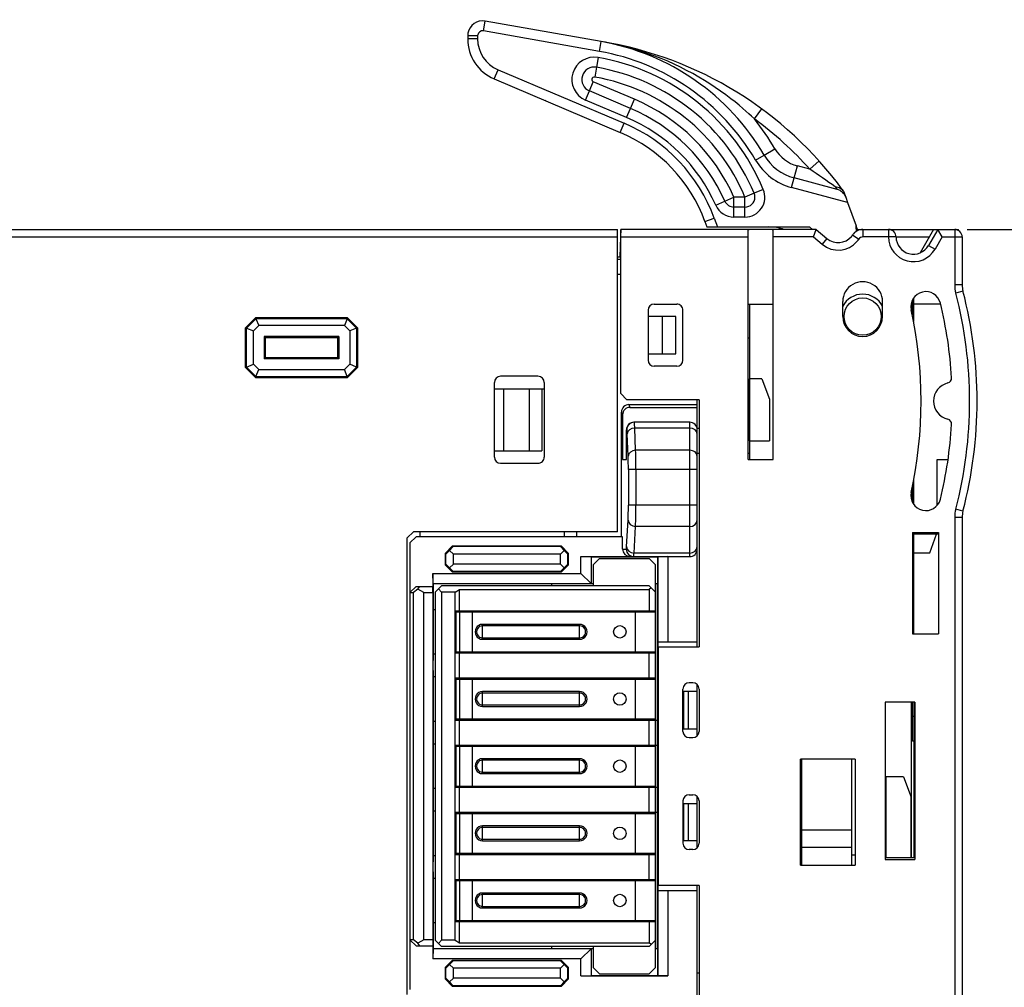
# Model space of a CAD drawing. Extents: x 0 to 240, y 0 to 169.
# Tile 25 of 26: x 159 to 199, y 102 to 141. Entities that reach past the tile are written whole.
import ezdxf

# ---------------------------------------------------------------- set-up
doc = ezdxf.new("R2010")
doc.units = 0
doc.header["$LTSCALE"] = 13.1923
doc.header["$MEASUREMENT"] = 0
doc.layers.get('0').update_dxf_attribs({"linetype": 'CONTINUOUS'})
doc.styles.add('TEXTSTYLE_2', font='txt', dxfattribs={"width": 0.7})
doc.dimstyles.new('DIMSTYLE_1', dxfattribs={"dimtxt": 3.2, "dimasz": 1.9, "dimexe": 1, "dimexo": 0.5, "dimgap": 0.8, "dimtad": 1, "dimdec": 3, "dimtxsty": 'TEXTSTYLE_2', "dimblk": 'OPEN', "dimblk1": 'OPEN', "dimblk2": 'OPEN', "dimcen": 0.09, "dimazin": 3, "dimtp": 0.001969, "dimtm": 0.001969, "dimtfac": 1, "dimtdec": 3, "dimtofl": 0, "dimtmove": 0, "dimatfit": 3, "dimtolj": 1})

# ---------------------------------------------------------------- blocks, each defined once
blk = doc.blocks.new('_OPEN')
at = {"color": 0, "linetype": 'BYBLOCK'}
for p, q in [((0, 0), (-1, 0.263)), ((-1, -0.263), (0, 0)), ((-1, 0), (0, 0))]:
    blk.add_line(p, q, dxfattribs=at)
blk = doc.blocks.new('*D1')
at = {"color": 2, "linetype": 'CONTINUOUS'}
for p, q in [((197.156, 132.26), (238.06, 132.26)), ((238.06, 132.26), (239.86, 132.26)), ((238.86, 132.26), (238.86, 72.509)), ((238.86, 12.758), (238.86, 72.509)), ((197.156, 12.758), (238.06, 12.758)), ((238.06, 12.758), (239.86, 12.758))]:
    blk.add_line(p, q, dxfattribs=at)
at = {"color": 2, "linetype": 'CONTINUOUS', "xscale": 1.9, "yscale": 1.9, "zscale": 1.9}
for p, rotation in [((238.86, 132.26), 90), ((238.86, 12.758), 270)]:
    blk.add_blockref('_OPEN', p, dxfattribs=dict(at, rotation=rotation))
at = {"color": 2, "linetype": 'CONTINUOUS', "insert": (234.86, 72.495), "char_height": 3.2, "width": 6.72, "attachment_point": 2, "rotation": 90, "style": 'TEXTSTYLE_2'}
blk.add_mtext('120', dxfattribs=at)

msp = doc.modelspace()

# ---------------------------------------------------------------- linework, layer by layer
at = {"color": 7, "linetype": 'CONTINUOUS'}
for p, q in [((177.7154, 140.2425), (177.785, 140.6366)), ((182.4449, 139.8146), (177.785, 140.6366)), ((182.3754, 139.4208), (177.7154, 140.2425)), ((177.0808, 140.0454), (177.0808, 139.9238)), ((177.4808, 140.0454), (177.0808, 140.0454)), ((177.4808, 139.9238), (177.0808, 139.9238)), ((177.4808, 140.0454), (177.4808, 139.9238)), ((182.3754, 139.4208), (182.4449, 139.8146)), ((182.6151, 139.7839), (182.4449, 139.8146)), ((182.7853, 139.7515), (182.6151, 139.7839)), ((182.9552, 139.7161), (182.7853, 139.7515)), ((183.125, 139.6782), (182.9552, 139.7161)), ((183.352, 139.623), (183.125, 139.6782)), ((183.578, 139.5631), (183.352, 139.623)), ((183.8027, 139.499), (183.578, 139.5631)), ((184.0707, 139.416), (183.8027, 139.499)), ((184.3363, 139.3267), (184.0707, 139.416)), ((184.6002, 139.2306), (184.3363, 139.3267)), ((182.3251, 139.1759), (182.2558, 138.7817)), ((182.3319, 139.1745), (182.2623, 138.7807)), ((182.3251, 139.1759), (182.3319, 139.1745)), ((184.8614, 139.1283), (184.6002, 139.2306)), ((185.1204, 139.0201), (184.8614, 139.1283)), ((185.3764, 138.9054), (185.1204, 139.0201)), ((185.6296, 138.7845), (185.3764, 138.9054)), ((178.1468, 138.3128), (178.3032, 138.6812)), ((178.3032, 138.6812), (183.372, 136.5293)), ((182.2558, 138.7817), (182.1866, 138.388)), ((182.2623, 138.7807), (182.1931, 138.3869)), ((182.2558, 138.7817), (182.2623, 138.7807)), ((185.8804, 138.6577), (185.6296, 138.7845)), ((186.1278, 138.5251), (185.8804, 138.6577)), ((186.3717, 138.3862), (186.1278, 138.5251)), ((178.1468, 138.3128), (183.2156, 136.1614)), ((181.9736, 137.8291), (182.13, 138.1974)), ((183.7823, 137.496), (182.13, 138.1974)), ((182.1866, 138.388), (182.1931, 138.3869)), ((186.595, 138.2533), (186.3717, 138.3862)), ((186.8151, 138.1148), (186.595, 138.2533)), ((187.0318, 137.9714), (186.8151, 138.1148)), ((181.8172, 137.4609), (181.9736, 137.8291)), ((183.6259, 137.1281), (181.9736, 137.8291)), ((187.2461, 137.824), (187.0318, 137.9714)), ((187.4563, 137.6714), (187.2461, 137.824)), ((180.2156, 137.4347), (180.1963, 137.443)), ((183.4695, 136.7594), (181.8172, 137.4609)), ((183.6259, 137.1281), (183.7823, 137.496)), ((187.6637, 137.5146), (187.4563, 137.6714)), ((187.8266, 137.3858), (187.6637, 137.5146)), ((187.9875, 137.2545), (187.8266, 137.3858)), ((183.4695, 136.7594), (183.6259, 137.1281)), ((188.146, 137.1205), (187.9875, 137.2545)), ((188.2631, 137.0178), (188.146, 137.1205)), ((188.3789, 136.9145), (188.2631, 137.0178)), ((188.6069, 136.7022), (188.9029, 137.1053)), ((183.2156, 136.1614), (183.372, 136.5293)), ((188.4939, 136.809), (188.3789, 136.9145)), ((188.6069, 136.7022), (188.4939, 136.809)), ((188.9966, 135.2539), (189.4282, 135.5061)), ((188.651, 135.052), (188.9966, 135.2539)), ((191.208, 135.0134), (190.8356, 134.6803)), ((190.2055, 134.3313), (190.335, 134.8143)), ((190.8356, 134.6803), (190.335, 134.8143)), ((190.1021, 133.9451), (190.2055, 134.3313)), ((191.9336, 133.8683), (190.2055, 134.3313)), ((188.9621, 133.8686), (188.5932, 133.7146)), ((192.3521, 133.3422), (190.1021, 133.9451)), ((191.8485, 133.9716), (191.9067, 133.9685)), ((191.8485, 133.9716), (191.9336, 133.8689)), ((191.9067, 133.9685), (191.9625, 133.9589)), ((191.9625, 133.9589), (192.0108, 133.944)), ((192.0108, 133.944), (192.0555, 133.9241)), ((192.0555, 133.9241), (192.0962, 133.8986)), ((192.0962, 133.8986), (192.1317, 133.8683)), ((192.1317, 133.8683), (192.1616, 133.8331)), ((192.1847, 133.8014), (192.1616, 133.8331)), ((192.1851, 133.8007), (192.2739, 133.5561)), ((187.0514, 133.2357), (187.417, 133.3984)), ((187.417, 133.3984), (187.7825, 133.5603)), ((188.2238, 133.5603), (187.7825, 133.5603)), ((187.7825, 132.7603), (187.7825, 133.5603)), ((188.5932, 133.7146), (188.2238, 133.5603)), ((188.2238, 132.7603), (188.2238, 133.5603)), ((192.2739, 133.5561), (192.3521, 133.3422)), ((188.2238, 133.1606), (187.7825, 133.1606)), ((192.3521, 133.3422), (192.6915, 132.4103)), ((186.6163, 132.5777), (186.9922, 132.7145)), ((186.6163, 132.5777), (186.6955, 132.3606)), ((186.9922, 132.7145), (187.1214, 132.3606)), ((188.2238, 132.7603), (187.7825, 132.7603)), ((142.7055, 132.2604), (183.1054, 132.2604)), ((183.1054, 120.1104), (183.1054, 132.2604)), ((183.2304, 132.2601), (183.2201, 131.9603)), ((191.0861, 132.2604), (183.2304, 132.2604)), ((183.2304, 125.6605), (183.2304, 132.2604)), ((186.6959, 132.3606), (190.8194, 132.3606)), ((188.3554, 132.1843), (188.3575, 132.2181)), ((188.3554, 123.0105), (188.3554, 132.1843)), ((188.3575, 132.2181), (188.3606, 132.2318)), ((188.3606, 132.2318), (188.3644, 132.2411)), ((188.3644, 132.2411), (188.3692, 132.2487)), ((188.3692, 132.2487), (188.3813, 132.2577)), ((188.3813, 132.2577), (188.3971, 132.2604)), ((189.3297, 132.2577), (189.3139, 132.2604)), ((189.3414, 132.2487), (189.3297, 132.2577)), ((189.3466, 132.2411), (189.3414, 132.2487)), ((189.3504, 132.2318), (189.3466, 132.2411)), ((189.3531, 132.2181), (189.3504, 132.2318)), ((189.3552, 132.1843), (189.3531, 132.2181)), ((189.3552, 123.0105), (189.3552, 132.1843)), ((190.9386, 132.2604), (190.8194, 132.3606)), ((190.9772, 131.9603), (191.0861, 132.2601)), ((191.0861, 132.2604), (191.5222, 131.8949)), ((192.7012, 132.2973), (192.6915, 132.4103)), ((192.7618, 132.2163), (192.6915, 132.4103)), ((192.7459, 132.2604), (193.9972, 132.2604)), ((192.9671, 132.2604), (192.9671, 131.9603)), ((193.9972, 132.2604), (193.9972, 131.9603)), ((193.9993, 132.2604), (196.8057, 132.2604)), ((195.8056, 132.2604), (195.2609, 131.3168)), ((195.9761, 132.2604), (195.6033, 131.6151)), ((196.1491, 131.9603), (195.9761, 132.2601)), ((196.6555, 132.2604), (196.6555, 130.0338)), ((196.8057, 132.2201), (196.8057, 132.2604)), ((126.5219, 131.9603), (183.1054, 131.9603)), ((183.2201, 131.9603), (183.1918, 131.1604)), ((183.2201, 131.9603), (188.3554, 131.9603)), ((190.9772, 131.9603), (189.3552, 131.9603)), ((190.9772, 131.9603), (191.3293, 131.6647)), ((191.5222, 131.8949), (191.3293, 131.6647)), ((192.5523, 132.0399), (192.8011, 131.8721)), ((193.9972, 131.9603), (192.9671, 131.9603)), ((194.2973, 131.9617), (193.9972, 131.9603)), ((194.2973, 131.9603), (195.6323, 131.9603)), ((196.1491, 131.9603), (195.8631, 131.4653)), ((196.1491, 131.9603), (196.9556, 131.9603)), ((196.9556, 131.9603), (196.9556, 130.0338)), ((195.6033, 131.6151), (195.8631, 131.4653)), ((183.1054, 131.1604), (183.1918, 131.1604)), ((183.1054, 131.0605), (183.2304, 131.0605)), ((183.1054, 130.4603), (183.2304, 130.4603)), ((196.9556, 130.0338), (196.6555, 130.0338)), ((194.9557, 128.8108), (194.9557, 129.4233)), ((195.0056, 128.5572), (195.0056, 129.5077)), ((196.9879, 129.7809), (196.6975, 129.7051)), ((184.3301, 129.0106), (184.3301, 127.0103)), ((184.5803, 129.2604), (185.4805, 129.2604)), ((185.7302, 127.0103), (185.7302, 129.0106)), ((188.3554, 129.2604), (189.3552, 129.2604)), ((188.4054, 129.2604), (188.4054, 123.0105)), ((192.1554, 128.7605), (192.1554, 129.3606)), ((193.7554, 128.7605), (193.7554, 129.3606)), ((195.0056, 129.0685), (194.9557, 129.0478)), ((196.0881, 129.2604), (195.0056, 129.2604)), ((168.5551, 128.7102), (168.1552, 128.3106)), ((168.5713, 128.6709), (168.1944, 128.294)), ((172.2552, 128.7102), (168.5551, 128.7102)), ((168.5551, 128.7102), (168.5713, 128.6709)), ((172.239, 128.6709), (168.5713, 128.6709)), ((168.5713, 128.6709), (168.6864, 128.3939)), ((172.239, 128.6709), (172.124, 128.3939)), ((172.2552, 128.7102), (172.239, 128.6709)), ((172.239, 128.6709), (172.6159, 128.294)), ((172.2552, 128.7102), (172.6552, 128.3106)), ((185.4453, 128.7605), (184.3301, 128.7605)), ((184.9055, 127.2605), (184.9055, 128.7605)), ((185.4453, 127.2605), (185.4453, 128.7605)), ((168.1552, 126.7103), (168.1552, 128.3106)), ((168.1552, 128.3106), (168.1944, 128.294)), ((168.1944, 126.7264), (168.1944, 128.294)), ((168.1944, 128.294), (168.4717, 128.1793)), ((168.6864, 128.3939), (168.4717, 128.1793)), ((172.124, 128.3939), (168.6864, 128.3939)), ((172.124, 128.3939), (172.3386, 128.1793)), ((172.6159, 128.294), (172.3386, 128.1793)), ((172.6552, 128.3106), (172.6159, 128.294)), ((172.6159, 128.294), (172.6159, 126.7264)), ((172.6552, 128.3106), (172.6552, 126.7103)), ((168.4717, 126.8415), (168.4717, 128.1793)), ((168.9027, 127.9626), (168.9027, 127.0579)), ((171.9076, 127.9626), (168.9027, 127.9626)), ((168.9551, 127.9102), (168.9027, 127.9626)), ((168.9551, 127.1102), (168.9551, 127.9102)), ((171.8552, 127.9102), (168.9551, 127.9102)), ((171.8552, 127.9102), (171.9076, 127.9626)), ((171.8552, 127.9102), (171.8552, 127.1102)), ((171.9076, 127.9626), (171.9076, 127.0579)), ((172.3386, 128.1793), (172.3386, 126.8415)), ((188.3554, 127.9102), (188.4054, 127.9102)), ((168.9551, 127.1102), (168.9027, 127.0579)), ((171.9076, 127.0579), (168.9027, 127.0579)), ((168.9551, 127.1102), (171.8552, 127.1102)), ((171.8552, 127.1102), (171.9076, 127.0579)), ((184.3301, 127.2605), (185.4453, 127.2605)), ((168.1552, 126.7103), (168.1944, 126.7264)), ((168.5551, 126.3103), (168.1552, 126.7103)), ((168.1944, 126.7264), (168.4717, 126.8415)), ((168.5713, 126.3496), (168.1944, 126.7264)), ((168.6864, 126.6269), (168.4717, 126.8415)), ((172.3386, 126.8415), (172.124, 126.6269)), ((172.6159, 126.7264), (172.239, 126.3496)), ((172.6552, 126.7103), (172.2552, 126.3103)), ((172.6159, 126.7264), (172.3386, 126.8415)), ((172.6552, 126.7103), (172.6159, 126.7264)), ((185.4805, 126.7602), (184.5803, 126.7602)), ((168.5551, 126.3103), (168.5713, 126.3496)), ((168.5551, 126.3103), (172.2552, 126.3103)), ((168.5713, 126.3496), (168.6864, 126.6269)), ((168.5713, 126.3496), (172.239, 126.3496)), ((168.6864, 126.6269), (172.124, 126.6269)), ((172.239, 126.3496), (172.124, 126.6269)), ((172.2552, 126.3103), (172.239, 126.3496)), ((179.9052, 126.3606), (178.4051, 126.3606)), ((188.9053, 126.2603), (188.4106, 126.2603)), ((188.4106, 123.7602), (188.4106, 126.2603)), ((188.9053, 126.2603), (189.2054, 125.4359)), ((178.155, 123.1104), (178.155, 126.1105)), ((178.155, 125.8604), (180.1553, 125.8604)), ((178.5151, 125.8604), (178.5151, 123.3605)), ((179.5545, 125.8604), (179.5545, 123.3605)), ((180.0554, 125.8604), (180.0554, 123.3605)), ((180.1553, 126.1105), (180.1553, 123.1104)), ((183.2304, 125.6605), (183.4806, 125.4104)), ((186.3803, 125.4104), (183.4806, 125.4104)), ((183.5612, 125.2196), (186.3056, 125.2196)), ((183.5612, 125.2196), (183.6046, 125.1103)), ((183.6046, 125.1103), (186.3056, 125.1103)), ((186.3056, 115.4853), (186.3056, 125.4104)), ((186.3803, 125.4104), (186.3803, 115.4849)), ((189.2054, 125.4359), (189.2054, 123.7602)), ((183.2615, 119.9102), (183.2615, 124.9195)), ((183.2615, 124.9195), (183.3055, 124.8103)), ((183.3055, 124.8103), (183.3055, 123.0105)), ((186.0051, 124.5105), (183.7627, 124.5105)), ((186.0051, 124.2763), (183.7934, 124.2763)), ((183.8306, 123.3836), (183.7934, 124.2763)), ((186.0051, 119.1103), (186.0051, 124.5105)), ((186.3803, 124.2604), (186.3015, 124.2604)), ((188.4054, 124.2604), (188.3554, 124.2604)), ((183.4781, 124.2101), (183.4626, 124.2101)), ((183.4626, 123.0105), (183.4626, 124.2101)), ((183.5308, 123.1538), (183.4936, 124.0465)), ((188.4106, 123.7602), (189.2054, 123.7602)), ((178.155, 123.3605), (180.0554, 123.3605)), ((186.0051, 123.3836), (183.8306, 123.3836)), ((186.3803, 123.2603), (186.3056, 123.2603)), ((188.4054, 123.2603), (188.3554, 123.2603)), ((178.4051, 122.8603), (179.9052, 122.8603)), ((183.3055, 123.0105), (183.4626, 123.0105)), ((188.3554, 123.0105), (189.3552, 123.0105)), ((195.9554, 123.0105), (196.3875, 123.0105)), ((195.9554, 121.176), (195.9554, 123.0105)), ((186.3056, 122.6174), (183.5398, 122.6174)), ((183.5398, 122.6174), (183.5398, 121.1763)), ((183.8395, 122.6174), (183.8395, 121.1763)), ((194.9557, 121.2973), (194.9557, 121.9101)), ((195.0056, 121.2128), (195.0056, 122.1637)), ((194.9053, 121.6735), (194.9053, 121.4471)), ((195.0056, 121.6604), (194.9557, 121.6604)), ((186.3056, 121.1763), (183.5398, 121.1763)), ((196.9879, 120.9396), (196.6975, 121.0151)), ((183.4657, 119.5099), (183.5278, 120.5762)), ((183.7658, 119.2526), (183.8278, 120.3192)), ((186.0051, 120.3192), (183.8278, 120.3192)), ((196.9556, 120.6871), (196.6555, 120.6871)), ((196.6555, 120.6871), (196.6555, 91.7761)), ((196.9556, 120.6871), (196.9556, 91.7761)), ((174.6554, 119.8603), (174.9052, 120.1104)), ((175.0051, 119.9102), (174.7553, 119.6604)), ((183.1054, 120.1104), (174.9052, 120.1104)), ((183.3055, 119.9102), (175.0051, 119.9102)), ((175.155, 120.1104), (175.155, 119.9102)), ((180.9553, 120.1104), (180.9553, 119.9102)), ((181.4555, 120.1104), (181.4555, 119.9102)), ((183.3055, 119.4104), (183.3055, 119.9102)), ((194.9557, 120.0818), (196.0058, 120.0808)), ((194.9557, 120.0818), (194.9557, 116.01)), ((196.0058, 120.0112), (194.9557, 120.0118)), ((195.0056, 116.01), (195.0056, 120.0118)), ((195.6557, 119.2601), (195.9286, 120.0112)), ((196.0058, 120.0808), (196.0058, 116.01)), ((174.6554, 101.51), (174.6554, 119.8603)), ((174.7553, 119.6604), (174.7553, 101.7098)), ((176.4745, 119.5406), (176.1748, 119.2408)), ((176.5027, 119.513), (176.3539, 119.3614)), ((176.4745, 119.5406), (180.8361, 119.5406)), ((176.5027, 119.513), (176.4745, 119.5406)), ((180.8078, 119.513), (176.5027, 119.513)), ((180.8078, 119.513), (180.8361, 119.5406)), ((180.8078, 119.513), (180.9566, 119.3614)), ((180.8361, 119.5406), (181.1358, 119.2408)), ((176.1748, 119.2408), (176.1748, 118.7799)), ((176.2027, 119.2129), (176.1748, 119.2408)), ((176.2027, 119.2129), (176.3539, 119.3614)), ((176.2027, 118.8074), (176.2027, 119.2129)), ((176.3539, 119.3614), (176.5051, 119.2102)), ((180.805, 119.2102), (176.5051, 119.2102)), ((176.5051, 118.8102), (176.5051, 119.2102)), ((180.9566, 119.3614), (180.805, 119.2102)), ((180.805, 118.8102), (180.805, 119.2102)), ((181.1079, 119.2129), (180.9566, 119.3614)), ((181.1079, 119.2129), (181.1358, 119.2408)), ((181.1079, 118.8074), (181.1079, 119.2129)), ((181.1358, 118.7799), (181.1358, 119.2408)), ((183.3055, 119.4104), (183.453, 119.4104)), ((186.0051, 119.2526), (183.7658, 119.2526)), ((195.0056, 119.2601), (195.6557, 119.2601)), ((176.2027, 118.8074), (176.1748, 118.7799)), ((176.1748, 118.7799), (176.4745, 118.4795)), ((176.2027, 118.8074), (176.3539, 118.659)), ((176.3539, 118.659), (176.5051, 118.8102)), ((180.805, 118.8102), (176.5051, 118.8102)), ((180.9566, 118.659), (180.805, 118.8102)), ((180.8361, 118.4795), (181.1358, 118.7799)), ((181.1079, 118.8074), (180.9566, 118.659)), ((181.1079, 118.8074), (181.1358, 118.7799)), ((181.6353, 119.1103), (186.0051, 119.1103)), ((181.6353, 119.1103), (182.0412, 119.1044)), ((181.6353, 118.4305), (181.6353, 119.1103)), ((182.0412, 119.1044), (182.0412, 118.024)), ((182.0412, 119.1044), (182.047, 119.0986)), ((182.047, 119.0986), (184.7136, 119.0986)), ((182.047, 119.0986), (182.047, 118.0185)), ((182.1304, 118.7854), (182.3802, 119.0352)), ((182.1304, 118.7854), (182.1304, 117.9351)), ((182.3802, 119.0352), (184.3804, 119.0352)), ((184.6305, 118.7854), (184.3804, 119.0352)), ((184.6305, 102.5849), (184.6305, 118.7854)), ((184.7194, 119.1044), (184.7136, 119.0986)), ((184.7136, 119.0986), (184.7136, 118.0185)), ((185.1253, 119.1103), (184.7194, 119.1044)), ((184.7194, 119.1044), (184.7194, 115.6851)), ((185.1253, 119.1103), (185.1253, 115.6851)), ((175.6852, 118.4305), (181.6353, 118.4305)), ((175.6911, 118.024), (175.6852, 118.4305)), ((175.6852, 118.4305), (175.6852, 117.9103)), ((176.5027, 118.5077), (176.3539, 118.659)), ((176.5027, 118.5077), (176.4745, 118.4795)), ((180.8361, 118.4795), (176.4745, 118.4795)), ((180.8078, 118.5077), (176.5027, 118.5077)), ((180.8078, 118.5077), (180.9566, 118.659)), ((180.8078, 118.5077), (180.8361, 118.4795)), ((182.0412, 118.024), (181.6353, 118.4305)), ((175.6911, 118.024), (182.0412, 118.024)), ((175.6911, 118.024), (175.7052, 118.0102)), ((182.1304, 118.0102), (175.7052, 118.0102)), ((175.7052, 114.9337), (175.7052, 118.0102)), ((175.9053, 117.8104), (176.0301, 117.9351)), ((184.3804, 117.9351), (176.0301, 117.9351)), ((180.4554, 118.0102), (180.4554, 117.9351)), ((182.047, 118.0185), (182.0412, 118.024)), ((182.1304, 118.0185), (182.047, 118.0185)), ((184.6305, 117.685), (184.3804, 117.9351)), ((184.7136, 118.0185), (184.6305, 118.0185)), ((184.7053, 118.0102), (184.6305, 118.0102)), ((184.7136, 118.0185), (184.7053, 118.0102)), ((184.7053, 103.3601), (184.7053, 118.0102)), ((175.0051, 117.9103), (174.7553, 117.6602)), ((174.7553, 117.6602), (174.9049, 117.6602)), ((175.0782, 117.8014), (174.9049, 117.6602)), ((174.9049, 103.7101), (174.9049, 117.6602)), ((175.0051, 117.9103), (175.6852, 117.9103)), ((175.0782, 117.8014), (175.1612, 117.9103)), ((175.3231, 117.6602), (175.0782, 117.8014)), ((175.3231, 117.6602), (175.6766, 117.6602)), ((175.3231, 103.7101), (175.3231, 117.6602)), ((175.6766, 117.6602), (175.6786, 117.9103)), ((175.6766, 117.6602), (175.6766, 103.7101)), ((175.9053, 117.8104), (175.7803, 117.685)), ((175.7803, 117.685), (175.7803, 103.685)), ((175.9053, 117.8104), (176.0301, 117.685)), ((176.5803, 117.685), (176.0301, 117.685)), ((176.0301, 117.685), (176.0301, 103.685)), ((176.5803, 117.685), (176.7535, 117.7853)), ((176.5803, 103.685), (176.5803, 117.685)), ((176.7535, 117.7853), (184.3804, 117.7853)), ((176.7535, 116.9353), (176.7535, 117.7853)), ((184.4555, 117.86), (184.3804, 117.7853)), ((184.3804, 117.7853), (184.3804, 116.9353)), ((175.7052, 116.9853), (175.7803, 116.9853)), ((176.5803, 116.9353), (184.6305, 116.9353)), ((176.5809, 116.8851), (184.6305, 116.8851)), ((176.6154, 115.2851), (176.6154, 116.8851)), ((176.7632, 115.2851), (176.7632, 116.8851)), ((177.2803, 115.2851), (177.2803, 116.8851)), ((177.5804, 116.9353), (177.5804, 116.8851)), ((178.0803, 116.8851), (178.0803, 116.9353)), ((179.3602, 116.9353), (179.3602, 116.8851)), ((183.8306, 115.2851), (183.8306, 116.8851)), ((184.4934, 116.8851), (184.4934, 116.9353)), ((181.5802, 116.3852), (177.6803, 116.3852)), ((177.6803, 115.7854), (177.6803, 116.3852)), ((181.5802, 115.7854), (181.5802, 116.3852)), ((181.5802, 116.3252), (177.6803, 116.3252)), ((194.9557, 116.01), (196.0058, 116.01)), ((177.6803, 115.8453), (181.5802, 115.8453)), ((177.6803, 115.7854), (181.5802, 115.7854)), ((184.7173, 115.6851), (186.3056, 115.6851)), ((184.7173, 115.6851), (184.7173, 112.7853)), ((175.7803, 115.1852), (175.7052, 115.1852)), ((176.5803, 115.2352), (184.6305, 115.2352)), ((176.5809, 115.2851), (184.6305, 115.2851)), ((176.7535, 114.235), (176.7535, 115.2352)), ((177.5804, 115.2851), (177.5804, 115.2352)), ((178.0803, 115.2352), (178.0803, 115.2851)), ((179.3602, 115.2851), (179.3602, 115.2352)), ((184.3804, 114.235), (184.3804, 115.2352)), ((184.4934, 115.2851), (184.4934, 115.2352)), ((184.7304, 115.4849), (186.3803, 115.4849)), ((184.7304, 115.4849), (184.7304, 105.885)), ((175.7052, 106.8335), (175.7052, 114.5368)), ((175.7052, 114.2853), (175.7803, 114.2853)), ((176.5803, 114.235), (184.6305, 114.235)), ((176.5809, 114.1851), (184.6305, 114.1851)), ((176.6154, 112.5852), (176.6154, 114.1851)), ((176.7632, 112.5852), (176.7632, 114.1851)), ((177.2803, 112.5852), (177.2803, 114.1851)), ((177.5804, 114.235), (177.5804, 114.1851)), ((178.0803, 114.1851), (178.0803, 114.235)), ((179.3602, 114.235), (179.3602, 114.1851)), ((183.8306, 112.5852), (183.8306, 114.1851)), ((184.4934, 114.1851), (184.4934, 114.235)), ((186.1306, 114.0352), (185.9804, 114.0352)), ((181.5802, 113.6852), (177.6803, 113.6852)), ((177.6803, 113.085), (177.6803, 113.6852)), ((181.5802, 113.6252), (177.6803, 113.6252)), ((181.5802, 113.085), (181.5802, 113.6852)), ((185.7302, 112.0853), (185.7302, 113.7851)), ((186.3056, 113.6852), (185.7554, 113.6852)), ((185.7554, 113.6852), (185.7554, 112.1852)), ((185.9555, 112.1852), (185.9555, 113.6852)), ((186.3056, 111.9068), (186.3056, 113.9636)), ((186.3803, 113.7851), (186.3803, 112.0853)), ((195.0556, 113.2601), (193.8553, 113.2601)), ((193.8553, 113.2601), (193.8553, 106.9375)), ((194.9053, 113.2601), (194.9053, 107.0099)), ((194.9557, 111.688), (194.9557, 113.2601)), ((195.0056, 113.2601), (195.0056, 107.0099)), ((195.0556, 113.2601), (195.0556, 106.9385)), ((177.6803, 113.145), (181.5802, 113.145)), ((177.6803, 113.085), (181.5802, 113.085)), ((184.7053, 112.7853), (184.7304, 112.7853)), ((175.7803, 112.4849), (175.7052, 112.4849)), ((176.5803, 112.5352), (184.7053, 112.5352)), ((176.5809, 112.5852), (184.6305, 112.5852)), ((176.7535, 111.5351), (176.7535, 112.5352)), ((177.5804, 112.5852), (177.5804, 112.5352)), ((178.0803, 112.5352), (178.0803, 112.5852)), ((179.3602, 112.5852), (179.3602, 112.5352)), ((184.3804, 111.5351), (184.3804, 112.5352)), ((184.4934, 112.5852), (184.4934, 112.5352)), ((195.0056, 112.6882), (194.9557, 112.6882)), ((185.7554, 112.1852), (186.3056, 112.1852)), ((185.9804, 111.8351), (186.1306, 111.8351)), ((195.0056, 111.688), (194.9557, 111.688)), ((175.7052, 111.585), (175.7803, 111.585)), ((176.5803, 111.5351), (184.7053, 111.5351)), ((176.5809, 111.4851), (184.6305, 111.4851)), ((176.6154, 109.8852), (176.6154, 111.4851)), ((176.7632, 109.8852), (176.7632, 111.4851)), ((177.2803, 109.8852), (177.2803, 111.4851)), ((177.5804, 111.5351), (177.5804, 111.4851)), ((178.0803, 111.4851), (178.0803, 111.5351)), ((179.3602, 111.5351), (179.3602, 111.4851)), ((183.8306, 109.8852), (183.8306, 111.4851)), ((184.4934, 111.4851), (184.4934, 111.5351)), ((184.7053, 111.2853), (184.7304, 111.2853)), ((184.7173, 111.2853), (184.7173, 110.085)), ((181.5802, 110.9849), (177.6803, 110.9849)), ((177.6803, 110.3851), (177.6803, 110.9849)), ((181.5802, 110.9249), (177.6803, 110.9249)), ((181.5802, 110.3851), (181.5802, 110.9849)), ((190.4549, 110.8953), (190.5055, 110.8884)), ((192.6557, 110.9601), (190.4556, 110.9601)), ((190.4556, 106.7101), (190.4556, 110.9601)), ((190.5052, 106.7101), (190.5052, 110.9601)), ((192.5055, 110.9601), (192.5055, 106.7101)), ((192.6557, 110.9601), (192.6557, 106.7101)), ((177.6803, 110.445), (181.5802, 110.445)), ((190.5055, 110.732), (190.4549, 110.7251)), ((177.6803, 110.3851), (181.5802, 110.3851)), ((184.7053, 110.085), (184.7304, 110.085)), ((190.5052, 110.2273), (190.4556, 110.2204)), ((190.4556, 110.105), (190.5052, 110.0981)), ((194.6005, 110.26), (193.9056, 110.26)), ((193.9056, 107.0099), (193.9056, 110.26)), ((194.6005, 110.26), (194.9005, 109.4359)), ((175.7803, 109.7853), (175.7052, 109.7853)), ((176.5803, 109.8349), (184.7053, 109.8349)), ((176.5809, 109.8852), (184.6305, 109.8852)), ((176.7535, 108.8351), (176.7535, 109.8349)), ((177.5804, 109.8852), (177.5804, 109.8349)), ((178.0803, 109.8349), (178.0803, 109.8852)), ((179.3602, 109.8852), (179.3602, 109.8349)), ((184.3804, 108.8351), (184.3804, 109.8349)), ((184.4934, 109.8852), (184.4934, 109.8349)), ((185.7302, 109.285), (185.7302, 107.5852)), ((185.9804, 109.5352), (186.1306, 109.5352)), ((186.3056, 107.4068), (186.3056, 109.4635)), ((186.3803, 109.285), (186.3803, 107.5852)), ((190.4549, 109.6006), (190.5052, 109.5937)), ((190.5059, 109.4373), (190.4556, 109.4301)), ((194.9005, 107.0099), (194.9005, 109.4359)), ((175.7052, 108.8851), (175.7803, 108.8851)), ((176.5803, 108.8351), (184.7053, 108.8351)), ((177.5804, 108.8351), (177.5804, 108.7851)), ((178.0803, 108.7851), (178.0803, 108.8351)), ((179.3602, 108.8351), (179.3602, 108.7851)), ((184.4934, 108.7851), (184.4934, 108.8351)), ((185.7554, 109.1851), (186.3056, 109.1851)), ((185.7554, 109.1851), (185.7554, 107.6851)), ((185.9555, 107.6851), (185.9555, 109.1851)), ((190.5052, 108.9326), (190.4546, 108.9254)), ((176.5809, 108.7851), (184.6305, 108.7851)), ((176.6154, 107.1849), (176.6154, 108.7851)), ((176.7632, 107.1849), (176.7632, 108.7851)), ((177.2803, 107.1849), (177.2803, 108.7851)), ((183.8306, 107.1849), (183.8306, 108.7851)), ((184.7053, 108.585), (184.7304, 108.585)), ((184.7173, 108.585), (184.7173, 105.6849)), ((190.4549, 108.8103), (190.5052, 108.8034)), ((181.5802, 108.2853), (177.6803, 108.2853)), ((177.6803, 107.6851), (177.6803, 108.2853)), ((181.5802, 108.225), (177.6803, 108.225)), ((181.5802, 107.6851), (181.5802, 108.2853)), ((190.5052, 108.1423), (190.4553, 108.1354)), ((190.4556, 108.3059), (190.5055, 108.299)), ((192.5055, 108.1102), (190.5052, 108.1102)), ((177.6803, 107.7451), (181.5802, 107.7451)), ((177.6803, 107.6851), (181.5802, 107.6851)), ((186.3056, 107.6851), (185.7554, 107.6851)), ((190.5045, 107.6376), (190.4546, 107.6307)), ((186.1306, 107.3351), (185.9804, 107.3351)), ((190.4549, 107.5156), (190.5049, 107.5087)), ((192.5055, 107.4102), (190.5052, 107.4102)), ((175.7803, 107.085), (175.7052, 107.085)), ((176.5803, 107.1353), (184.6305, 107.1353)), ((176.5809, 107.1849), (184.6305, 107.1849)), ((176.7535, 106.1348), (176.7535, 107.1353)), ((177.5804, 107.1849), (177.5804, 107.1353)), ((178.0803, 107.1353), (178.0803, 107.1849)), ((179.3602, 107.1849), (179.3602, 107.1353)), ((184.3804, 106.1348), (184.3804, 107.1353)), ((184.4934, 107.1849), (184.4934, 107.1353)), ((190.5052, 107.1101), (190.4556, 107.1101)), ((192.6557, 107.1101), (192.5055, 107.1101)), ((193.8553, 107.0099), (195.0556, 107.0099)), ((193.8553, 106.9375), (195.0556, 106.9385)), ((190.4556, 106.7101), (192.6557, 106.7101)), ((175.7052, 103.3601), (175.7052, 106.4366)), ((175.7052, 106.1851), (175.7803, 106.1851)), ((176.5803, 106.1348), (184.6305, 106.1348)), ((176.5809, 106.0852), (184.6305, 106.0852)), ((176.6154, 104.4849), (176.6154, 106.0852)), ((176.7632, 104.4849), (176.7632, 106.0852)), ((177.2803, 104.4849), (177.2803, 106.0852)), ((177.5804, 106.1348), (177.5804, 106.0852)), ((178.0803, 106.0852), (178.0803, 106.1348)), ((179.3602, 106.1348), (179.3602, 106.0852)), ((183.8306, 104.4849), (183.8306, 106.0852)), ((184.4934, 106.0852), (184.4934, 106.1348)), ((184.7173, 105.6849), (186.3056, 105.6849)), ((184.7194, 105.6849), (184.7194, 102.2659)), ((186.3803, 105.885), (184.7304, 105.885)), ((185.1253, 105.6849), (185.1253, 102.2597)), ((186.3056, 100.6598), (186.3056, 105.885)), ((186.3803, 105.885), (186.3803, 100.6598)), ((181.5802, 105.5849), (177.6803, 105.5849)), ((177.6803, 104.9848), (177.6803, 105.5849)), ((181.5802, 105.525), (177.6803, 105.525)), ((181.5802, 104.9848), (181.5802, 105.5849)), ((177.6803, 105.0451), (181.5802, 105.0451)), ((177.6803, 104.9848), (181.5802, 104.9848)), ((176.5809, 104.4849), (184.6305, 104.4849)), ((177.5804, 104.4849), (177.5804, 104.4349)), ((178.0803, 104.4349), (178.0803, 104.4849)), ((179.3602, 104.4849), (179.3602, 104.4349)), ((184.4934, 104.4849), (184.4934, 104.4349)), ((175.7803, 104.385), (175.7052, 104.385)), ((176.5803, 104.4349), (184.6305, 104.4349)), ((176.7535, 103.5851), (176.7535, 104.4349)), ((184.3804, 104.4349), (184.3804, 103.5851)), ((174.9049, 103.7101), (174.7553, 103.7101)), ((174.7553, 103.7101), (175.0051, 103.46)), ((175.0782, 103.5685), (174.9049, 103.7101)), ((175.3231, 103.7101), (175.0782, 103.5685)), ((175.6766, 103.7101), (175.3231, 103.7101)), ((175.6766, 103.7101), (175.6786, 103.46)), ((175.7803, 103.685), (176.0301, 103.4352)), ((175.9053, 103.5599), (176.0301, 103.685)), ((176.5803, 103.685), (176.0301, 103.685)), ((176.5803, 103.685), (176.7535, 103.5851)), ((184.6305, 103.685), (184.4555, 103.5099)), ((175.0051, 103.46), (175.6852, 103.46)), ((175.1612, 103.46), (175.0782, 103.5685)), ((175.6852, 103.46), (175.6852, 102.9398)), ((175.6911, 103.3463), (175.6852, 102.9398)), ((175.6911, 103.3463), (175.7052, 103.3601)), ((182.0412, 103.3463), (175.6911, 103.3463)), ((175.7052, 103.3601), (182.1304, 103.3601)), ((184.3804, 103.4352), (176.0301, 103.4352)), ((176.7535, 103.5851), (184.3804, 103.5851)), ((180.4554, 103.4352), (180.4554, 103.3601)), ((182.0412, 103.3463), (181.6353, 102.9398)), ((182.047, 103.3518), (182.0412, 103.3463)), ((182.0412, 103.3463), (182.0412, 102.2659)), ((182.047, 103.3518), (182.1304, 103.3518)), ((182.047, 103.3518), (182.047, 102.2717)), ((182.1304, 103.4352), (182.1304, 102.5849)), ((184.4555, 103.5099), (184.3804, 103.5851)), ((184.4555, 103.5099), (184.3804, 103.4352)), ((184.6305, 103.3601), (184.7053, 103.3601)), ((184.6305, 103.3518), (184.7136, 103.3518)), ((184.7136, 103.3518), (184.7053, 103.3601)), ((184.7136, 103.3518), (184.7136, 102.2717)), ((181.6353, 102.9398), (175.6852, 102.9398)), ((176.4745, 102.8905), (176.1748, 102.5904)), ((176.4745, 102.8905), (180.8361, 102.8905)), ((176.5027, 102.8626), (176.4745, 102.8905)), ((180.8078, 102.8626), (180.8361, 102.8905)), ((180.8361, 102.8905), (181.1358, 102.5904)), ((181.6353, 102.2597), (181.6353, 102.9398)), ((176.1748, 102.5904), (176.1748, 102.1295)), ((176.2027, 102.5625), (176.1748, 102.5904)), ((176.2027, 102.5625), (176.3539, 102.7113)), ((176.2027, 102.1574), (176.2027, 102.5625)), ((176.5027, 102.8626), (176.3539, 102.7113)), ((176.3539, 102.7113), (176.5051, 102.5601)), ((180.8078, 102.8626), (176.5027, 102.8626)), ((180.805, 102.5601), (176.5051, 102.5601)), ((176.5051, 102.1598), (176.5051, 102.5601)), ((180.9566, 102.7113), (180.805, 102.5601)), ((180.805, 102.1598), (180.805, 102.5601)), ((180.8078, 102.8626), (180.9566, 102.7113)), ((181.1079, 102.5625), (180.9566, 102.7113)), ((181.1079, 102.5625), (181.1358, 102.5904)), ((181.1079, 102.1574), (181.1079, 102.5625)), ((181.1358, 102.1295), (181.1358, 102.5904)), ((182.3802, 102.3348), (182.1304, 102.5849)), ((184.6305, 102.5849), (184.3804, 102.3348)), ((176.2027, 102.1574), (176.1748, 102.1295)), ((176.1748, 102.1295), (176.4745, 101.8294)), ((176.2027, 102.1574), (176.3539, 102.0089)), ((176.3539, 102.0089), (176.5051, 102.1598)), ((180.805, 102.1598), (176.5051, 102.1598)), ((180.9566, 102.0089), (180.805, 102.1598)), ((180.8361, 101.8294), (181.1358, 102.1295)), ((181.1079, 102.1574), (180.9566, 102.0089)), ((181.1079, 102.1574), (181.1358, 102.1295)), ((181.6353, 102.2597), (182.0412, 102.2659)), ((181.6353, 102.2597), (185.1253, 102.2597)), ((182.047, 102.2717), (182.0412, 102.2659)), ((182.047, 102.2717), (184.7136, 102.2717)), ((182.3802, 102.3348), (184.3804, 102.3348)), ((184.7194, 102.2659), (184.7136, 102.2717)), ((185.1253, 102.2597), (184.7194, 102.2659)), ((186.3056, 102.3816), (186.3803, 102.3792)), ((176.5027, 101.8573), (176.3539, 102.0089)), ((176.5027, 101.8573), (176.4745, 101.8294)), ((180.8361, 101.8294), (176.4745, 101.8294)), ((180.8078, 101.8573), (176.5027, 101.8573)), ((180.8078, 101.8573), (180.9566, 102.0089)), ((180.8078, 101.8573), (180.8361, 101.8294))]:
    msp.add_line(p, q, dxfattribs=at)
for centre, radius, start, end in [((178.8308, 139.9236), 1.75, 179.99389, 246.98981), ((178.8305, 139.9236), 1.3497, 179.99169, 247.00095), ((180.0305, 125.0095), 15.0007, 36.03047, 80.73774), ((180.7956, 130.459), 9.4999, 30.31352, 80.0016), ((180.795, 130.4589), 9.1002, 30.31354, 79.99949), ((182.1689, 138.2894), 0.9001, 80.01202, 246.99844), ((180.7949, 130.4584), 8.8506, 22.66302, 79.99922), ((182.169, 138.2894), 0.5, 80.00543, 246.99596), ((180.7949, 130.4583), 8.4508, 22.66399, 80.0005), ((180.7949, 130.4591), 8.0502, 22.65811, 79.99833), ((180.7949, 130.459), 7.6449, 23.93286, 66.99724), ((180.7936, 130.4576), 7.2469, 23.94109, 66.9936), ((180.7968, 130.4603), 6.5928, 19.99377, 67.00719), ((180.795, 130.4584), 6.8451, 23.93745, 67.00127), ((180.0216, 125), 14.5138, 41.83347, 53.73428), ((180.8022, 130.4633), 9.9919, 30.31095, 38.6385), ((180.7955, 130.4595), 6.1942, 19.99701, 67.00197), ((190.7226, 136.2624), 1.4991, 210.29995, 255.01885), ((190.7232, 136.2639), 2.4005, 210.32015, 255.00576), ((190.7235, 136.2634), 2.0004, 210.30977, 254.99131), ((180.7175, 119.1274), 18.5542, 53.13459, 56.9529), ((188.2236, 133.5605), 0.8002, 270.0139, 22.64891), ((191.8051, 133.3865), 0.4986, 19.88565, 75.06726), ((187.7823, 133.5602), 0.3996, 203.89072, 270.02773), ((187.7828, 133.5606), 0.8003, 203.95181, 269.97694), ((189.1807, 130.3649), 1.9958, 71.7649, 90.0028), ((192.9674, 131.7595), 0.5009, 90.03057, 145.95545), ((196.6555, 131.9603), 0.3001, 0.00633, 89.99367), ((192.9672, 131.7598), 0.2005, 90.01782, 145.93157), ((194.9972, 131.9653), 1, 180.28646, 329.99491), ((194.9972, 131.965), 0.6999, 180.26716, 330.00953), ((192.9554, 129.3606), 0.8, 359.99976, 180.00024), ((197.9505, 130.0326), 0.9949, 179.92911, 194.65135), ((192.9554, 128.7605), 0.8999, 27.25218, 152.74782), ((195.4948, 129.1605), 0.5999, 13.81327, 192.37547), ((180.0634, 125.3601), 17.1923, 345.3608, 14.6392), ((180.0601, 125.3603), 17.4955, 345.36425, 14.63575), ((185.4805, 129.0106), 0.2497, 359.99231, 90.00769), ((178.1218, 125.3601), 17.1839, 347.66194, 12.33806), ((180.0532, 125.3602), 16.5024, 3.24552, 13.82595), ((192.9554, 128.7605), 0.8, 180, 360), ((185.4802, 127.0102), 0.25, 270.06133, 0.01953), ((179.905, 126.1103), 0.2503, 0.04981, 89.95828), ((196.5558, 125.3603), 0.7501, 103.77783, 256.22217), ((183.561, 124.9203), 0.2993, 89.97252, 180.08821), ((183.605, 124.8109), 0.2994, 90.07927, 180.12367), ((183.7628, 124.2104), 0.3002, 90.01641, 180.05091), ((186.0053, 124.2103), 0.3003, 359.96705, 90.03295), ((180.0447, 125.3616), 16.5108, 346.17712, 356.7532), ((196.3301, 124.4381), 0.1994, 356.663, 76.34243), ((178.4053, 123.1106), 0.2503, 180.04336, 269.95664), ((179.9052, 123.1104), 0.2501, 269.99044, 0.00148), ((168.8505, 122.6587), 14.689, 359.83913, 1.9318), ((154.0077, 122.6654), 29.8318, 359.90779, 1.37952), ((195.4949, 121.5601), 0.5999, 167.66121, 346.18287), ((171.9242, 121.0899), 11.6153, 357.46533, 0.42644), ((159.3109, 121.0737), 24.5285, 358.23711, 0.23962), ((183.6056, 119.4103), 0.3001, 179.985, 268.74833), ((183.7531, 119.4104), 0.3001, 180.00202, 269.99798), ((183.0797, 119.2322), 0.685, 349.72137, 1.70666), ((186.0054, 119.4104), 0.3002, 269.94837, 359.98431), ((177.6801, 116.0853), 0.2999, 89.96602, 270.03398), ((181.5804, 116.0853), 0.2999, 269.96602, 90.03398), ((177.6801, 116.0852), 0.2399, 89.95502, 270.04498), ((181.5804, 116.0852), 0.2399, 269.95231, 90.04769), ((185.9805, 113.7849), 0.2503, 90.04143, 179.95115), ((186.1303, 113.7852), 0.25, 359.98074, 89.94581), ((177.6803, 113.3851), 0.3001, 89.99663, 270.00337), ((177.6803, 113.3851), 0.2401, 89.99713, 270.00287), ((181.5802, 113.3851), 0.3001, 269.99663, 90.00337), ((181.5802, 113.3851), 0.2401, 269.99442, 90.00558), ((185.9806, 112.0855), 0.2503, 180.04776, 269.95224), ((186.1303, 112.0852), 0.25, 270.06053, 0.02034), ((177.6801, 110.685), 0.2999, 89.9663, 270.0337), ((177.6801, 110.685), 0.2399, 89.95502, 270.04498), ((181.5804, 110.685), 0.2999, 269.9663, 90.0337), ((181.5804, 110.685), 0.2399, 269.95231, 90.04769), ((185.9806, 109.2848), 0.2503, 90.04776, 179.95224), ((186.1303, 109.2851), 0.25, 359.97966, 89.93947), ((177.6803, 107.9852), 0.3001, 89.9997, 270.0003), ((177.6801, 107.985), 0.2399, 89.95468, 270.04532), ((181.5802, 107.9852), 0.3001, 269.9997, 90.0003), ((181.5804, 107.985), 0.2399, 269.95197, 90.04803), ((185.9806, 107.5854), 0.2503, 180.04776, 269.95224), ((186.1303, 107.5851), 0.25, 270.06053, 0.02034), ((177.6803, 105.2849), 0.3001, 89.99996, 270.00004), ((177.6801, 105.285), 0.24, 89.95954, 270.04046), ((181.5802, 105.2849), 0.3001, 269.99996, 90.00004), ((181.5804, 105.285), 0.24, 269.95683, 90.04317)]:
    msp.add_arc(centre, radius, start, end, dxfattribs=at)
for points, knots in [([(177.785, 140.6366), (177.4584, 140.694), (177.1477, 140.4761), (177.0898, 140.1498), (177.0836, 140.1154), (177.0808, 140.0806), (177.0808, 140.0454)], [0, 0, 0, 0, 1, 1, 1, 2, 2, 2, 2]), ([(177.7154, 140.2425), (177.6066, 140.2618), (177.5032, 140.1891), (177.4839, 140.0802), (177.4819, 140.0689), (177.4808, 140.0571), (177.4808, 140.0454)], [0, 0, 0, 0, 1, 1, 1, 2, 2, 2, 2]), ([(182.1866, 138.388), (182.1321, 138.3976), (182.0801, 138.3614), (182.0705, 138.307), (182.0625, 138.2608), (182.087, 138.2157), (182.13, 138.1974)], [0, 0, 0, 0, 1, 1, 1, 2, 2, 2, 2]), ([(188.2238, 133.1606), (188.445, 133.1606), (188.6238, 133.3398), (188.6238, 133.5603), (188.6238, 133.6133), (188.6131, 133.6657), (188.5932, 133.7146)], [0, 0, 0, 0, 1, 1, 1, 2, 2, 2, 2]), ([(191.3293, 131.6647), (191.7523, 131.3099), (192.3828, 131.365), (192.738, 131.7881), (192.7604, 131.815), (192.7818, 131.8432), (192.8011, 131.8721)], [0, 0, 0, 0, 1, 1, 1, 2, 2, 2, 2]), ([(191.5222, 131.8949), (191.8182, 131.6462), (192.2595, 131.6847), (192.5082, 131.981), (192.5241, 131.9996), (192.5385, 132.0196), (192.5523, 132.0399)], [0, 0, 0, 0, 1, 1, 1, 2, 2, 2, 2]), ([(193.7057, 128.7605), (193.7057, 129.1746), (193.3695, 129.5105), (192.9554, 129.5105), (192.5413, 129.5105), (192.2057, 129.1746), (192.2057, 128.7605), (192.2057, 128.3464), (192.5413, 128.0105), (192.9554, 128.0105), (193.3695, 128.0105), (193.7057, 128.3464), (193.7057, 128.7605), (193.7057, 128.7605), (193.7057, 128.7605), (193.7057, 128.7605)], [0, 0, 0, 0, 1, 1, 1, 2, 2, 2, 3, 3, 3, 4, 4, 4, 5, 5, 5, 5]), ([(183.7934, 124.2763), (183.7934, 124.2763), (183.7868, 124.4406), (183.7868, 124.4406), (183.7868, 124.4406), (183.783, 124.4892), (183.783, 124.4892), (183.783, 124.4892), (183.7796, 124.5078), (183.7796, 124.5078), (183.7789, 124.5095), (183.7782, 124.5098), (183.7782, 124.5098)], [0, 0, 0, 0, 1, 1, 1, 2, 2, 2, 3, 3, 3, 4, 4, 4, 4]), ([(183.4468, 116.0851), (183.4468, 116.2232), (183.3345, 116.3352), (183.1967, 116.3352), (183.0585, 116.3352), (182.9466, 116.2232), (182.9466, 116.0851), (182.9466, 115.9473), (183.0585, 115.835), (183.1967, 115.835), (183.3345, 115.835), (183.4468, 115.9473), (183.4468, 116.0851), (183.4468, 116.0851), (183.4468, 116.0851), (183.4468, 116.0851)], [0, 0, 0, 0, 1, 1, 1, 2, 2, 2, 3, 3, 3, 4, 4, 4, 5, 5, 5, 5]), ([(183.4468, 113.3851), (183.4468, 113.5233), (183.3345, 113.6352), (183.1967, 113.6352), (183.0585, 113.6352), (182.9466, 113.5233), (182.9466, 113.3851), (182.9466, 113.247), (183.0585, 113.1354), (183.1967, 113.1354), (183.3345, 113.1354), (183.4468, 113.247), (183.4468, 113.3851), (183.4468, 113.3851), (183.4468, 113.3851), (183.4468, 113.3851)], [0, 0, 0, 0, 1, 1, 1, 2, 2, 2, 3, 3, 3, 4, 4, 4, 5, 5, 5, 5]), ([(183.4468, 110.6851), (183.4468, 110.823), (183.3345, 110.9353), (183.1967, 110.9353), (183.0585, 110.9353), (182.9466, 110.823), (182.9466, 110.6851), (182.9466, 110.547), (183.0585, 110.435), (183.1967, 110.435), (183.3345, 110.435), (183.4468, 110.547), (183.4468, 110.6851), (183.4468, 110.6851), (183.4468, 110.6851), (183.4468, 110.6851)], [0, 0, 0, 0, 1, 1, 1, 2, 2, 2, 3, 3, 3, 4, 4, 4, 5, 5, 5, 5]), ([(183.4468, 107.9848), (183.4468, 108.1233), (183.3345, 108.2349), (183.1967, 108.2349), (183.0585, 108.2349), (182.9466, 108.1233), (182.9466, 107.9848), (182.9466, 107.847), (183.0585, 107.7351), (183.1967, 107.7351), (183.3345, 107.7351), (183.4468, 107.847), (183.4468, 107.9848), (183.4468, 107.9848), (183.4468, 107.9848), (183.4468, 107.9848)], [0, 0, 0, 0, 1, 1, 1, 2, 2, 2, 3, 3, 3, 4, 4, 4, 5, 5, 5, 5]), ([(183.4468, 105.2852), (183.4468, 105.423), (183.3345, 105.535), (183.1967, 105.535), (183.0585, 105.535), (182.9466, 105.423), (182.9466, 105.2852), (182.9466, 105.1467), (183.0585, 105.0351), (183.1967, 105.0351), (183.3345, 105.0351), (183.4468, 105.1467), (183.4468, 105.2852), (183.4468, 105.2852), (183.4468, 105.2852), (183.4468, 105.2852)], [0, 0, 0, 0, 1, 1, 1, 2, 2, 2, 3, 3, 3, 4, 4, 4, 5, 5, 5, 5])]:
    msp.add_open_spline(points, degree=3, knots=knots, dxfattribs=at)
for points in [[(192.7018, 132.1843), (192.7046, 132.2215), (192.7046, 132.2594), (192.7012, 132.2973)], [(194.2973, 131.9617), (194.2963, 132.1271), (194.1626, 132.2604), (193.9972, 132.2604)], [(196.6555, 130.0338), (196.6555, 129.9229), (196.67, 129.8126), (196.6975, 129.7051)], [(184.5803, 129.2604), (184.4424, 129.2604), (184.3301, 129.1484), (184.3301, 129.0106)], [(184.3301, 127.0103), (184.3301, 126.8725), (184.4424, 126.7602), (184.5803, 126.7602)], [(178.4051, 126.3606), (178.2673, 126.3606), (178.155, 126.2483), (178.155, 126.1105)], [(196.3771, 126.0888), (196.4708, 126.1119), (196.5346, 126.198), (196.5291, 126.2944)], [(183.7779, 124.5105), (183.6121, 124.5105), (183.4781, 124.3762), (183.4781, 124.2101)], [(183.7934, 124.2763), (183.6307, 124.2735), (183.4974, 124.1716), (183.4936, 124.0465)], [(186.3056, 124.0465), (186.3056, 124.1736), (186.1712, 124.2763), (186.0051, 124.2763)], [(183.4936, 124.0465), (183.4895, 124.1523), (183.484, 124.2101), (183.4781, 124.2101)], [(183.8306, 123.3836), (183.668, 123.3805), (183.5346, 123.2786), (183.5308, 123.1538)], [(186.3056, 123.1538), (186.3056, 123.2806), (186.1712, 123.3836), (186.0051, 123.3836)], [(196.6975, 121.0151), (196.67, 120.9083), (196.6555, 120.7977), (196.6555, 120.6871)], [(196.9879, 120.9396), (196.9662, 120.8573), (196.9556, 120.7722), (196.9556, 120.6871)], [(183.5278, 120.5762), (183.5308, 120.436), (183.6642, 120.3212), (183.8278, 120.3192)], [(186.0051, 120.3192), (186.1712, 120.3192), (186.3056, 120.4342), (186.3056, 120.5762)], [(183.453, 119.4104), (183.4578, 119.4104), (183.4619, 119.4448), (183.4657, 119.5099)], [(183.4657, 119.5103), (183.4688, 119.3697), (183.6018, 119.2553), (183.7658, 119.2526)], [(186.0051, 119.2526), (186.1712, 119.2526), (186.3056, 119.3679), (186.3056, 119.5103)]]:
    msp.add_open_spline(points, degree=3, dxfattribs=at)

# ---------------------------------------------------------------- dimensions: what is measured, and where the dimension line sits
at = {"color": 2, "linetype": 'CONTINUOUS'}
dim = msp.add_linear_dim(base=(238.86, 132.2604), p1=(196.6555, 12.7584), p2=(196.6555, 132.2604), angle=90, text='120', dimstyle='DIMSTYLE_1', dxfattribs=at)
dim.commit()
dim.dimension.update_dxf_attribs({"geometry": '*D1', "text_midpoint": (238.86, 72.6349), "dimtype": 160})

doc.saveas('drawing.dxf')
